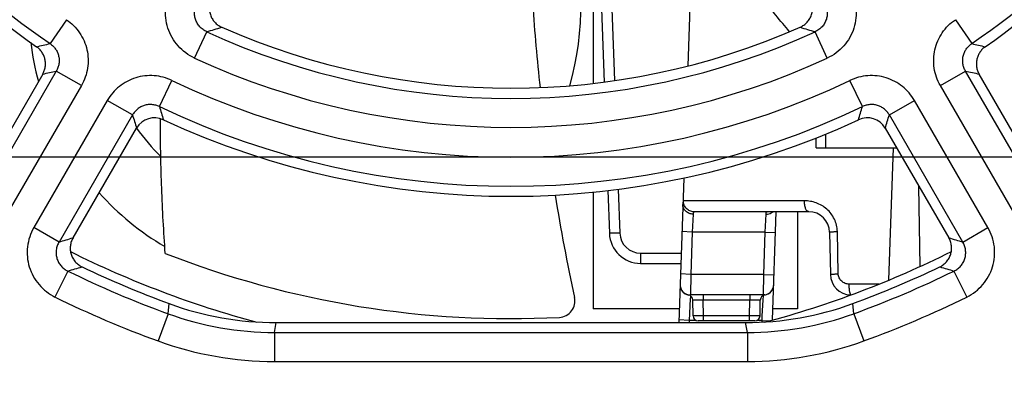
# Model space of a CAD drawing. Header units: inches. Extents: x 0 to 34, y 0 to 22.
# Tile 7 of 20: x 14.344 to 15.053, y 9.918 to 10.178. Entities that reach past the tile are written whole.
import ezdxf

# ---------------------------------------------------------------- set-up
doc = ezdxf.new("R2010")
doc.units = ezdxf.units.IN
doc.header["$LTSCALE"] = 1.87
doc.header["$MEASUREMENT"] = 0
doc.layers.get('0').update_dxf_attribs({"linetype": 'CONTINUOUS'})
doc.layers.add('COSMETIC', color=7, linetype='CONTINUOUS')
doc.layers.add('DIMENSIONS', color=7, linetype='CONTINUOUS')
doc.styles.get("Standard").update_dxf_attribs({"font": 'txt', "width": 0.8})
doc.dimstyles.new('DIMSTYLE_1', dxfattribs={"dimtxt": 0.125, "dimasz": 0.18, "dimexe": 0.125, "dimexo": 0.0625, "dimgap": 0.09, "dimtad": 0, "dimtih": 1, "dimtoh": 1, "dimdec": 3, "dimlfac": 1.333333, "dimzin": 4, "dimdsep": 46, "dimtxsty": 'STANDARD', "dimblk": '_FILLED', "dimblk1": '_FILLED', "dimblk2": '_FILLED', "dimcen": 0.09, "dimadec": 0, "dimazin": 0, "dimtp": 0.001, "dimtm": 0.001, "dimtfac": 1, "dimtdec": 3, "dimtofl": 0, "dimtmove": 0, "dimatfit": 3, "dimldrblk": '_FILLED', "dimfxl": 1, "dimtolj": 1, "dimtzin": 4, "dimarcsym": 0})

# ---------------------------------------------------------------- blocks, each defined once
blk = doc.blocks.new('*D6')
at = {"layer": 'DIMENSIONS', "color": 2, "linetype": 'CONTINUOUS'}
blk.add_line((15.51994, 10.0785), (12.46912, 10.0785), dxfattribs=at)
at = {"layer": 'DIMENSIONS', "color": 2, "linetype": 'CONTINUOUS', "insert": (12.40662, 10.141), "char_height": 0.125, "width": 1.125, "attachment_point": 3, "line_spacing_factor": 0.9}
blk.add_mtext('.646{\\Ftxt.shx;\\W1.000000;\\H0.125000; }[16.4]', dxfattribs=at)
blk = doc.blocks.new('_FILLED')
at = {"color": 0, "linetype": 'BYBLOCK'}
blk.add_solid([(0, 0), (-1, 0.1736), (-1, -0.1736)], dxfattribs=at)
blk = doc.blocks.new('*D14')
at = {"layer": 'DIMENSIONS', "color": 2, "linetype": 'CONTINUOUS'}
blk.add_line((13.72287, 11.00844), (13.72287, 8.76792), dxfattribs=at)
at = {"layer": 'DIMENSIONS', "color": 2, "linetype": 'CONTINUOUS', "insert": (13.66037, 8.70542), "char_height": 0.125, "width": 1.425, "attachment_point": 3, "rotation": 90, "line_spacing_factor": 0.9}
blk.add_mtext('9.245{\\Ftxt.shx;\\W1.000000;\\H0.125000; }[234.82]', dxfattribs=at)

msp = doc.modelspace()

# ---------------------------------------------------------------- linework, layer by layer
at = {"color": 7, "linetype": 'CONTINUOUS'}
for p, q in [((14.82759, 10.21461), (14.82513, 10.1442)), ((14.76312, 10.18539), (14.76496, 10.13263)), ((14.77062, 10.18539), (14.77242, 10.13366)), ((14.37787, 10.1776), (14.36604, 10.16035)), ((15.01786, 10.1776), (15.02969, 10.16035)), ((14.47011, 10.14987), (14.47887, 10.16887)), ((14.92562, 10.14987), (14.91686, 10.16887)), ((14.36074, 10.13836), (14.31525, 10.05933)), ((14.37053, 10.14056), (14.31764, 10.04895)), ((14.38864, 10.13009), (14.37053, 10.14056)), ((15.00709, 10.13009), (15.0252, 10.14056)), ((15.0781, 10.04895), (15.0252, 10.14056)), ((15.08048, 10.05933), (15.03499, 10.13836)), ((14.44478, 10.11489), (14.45381, 10.13376)), ((14.95095, 10.11489), (14.94193, 10.13376)), ((14.38864, 10.13009), (14.33575, 10.03849)), ((15.05998, 10.03849), (15.00709, 10.13009)), ((14.40728, 10.11934), (14.35439, 10.02773)), ((14.42539, 10.10888), (14.40728, 10.11934)), ((14.97034, 10.10888), (14.98846, 10.11934)), ((15.04135, 10.02773), (14.98846, 10.11934)), ((14.42539, 10.10888), (14.3725, 10.01727)), ((14.4455, 10.10546), (14.44551, 10.10624)), ((14.4455, 10.10255), (14.4455, 10.10546)), ((15.02323, 10.01727), (14.97034, 10.10888)), ((14.38261, 10.02037), (14.42837, 10.09938)), ((14.96737, 10.09938), (15.01312, 10.02037)), ((14.91757, 10.08529), (14.92437, 10.08529)), ((14.97298, 10.08529), (14.96965, 9.9898)), ((14.82231, 10.06341), (14.81867, 9.9592)), ((14.76769, 10.05438), (14.76877, 10.02362)), ((14.77516, 10.05532), (14.77626, 10.02375)), ((14.99262, 9.99972), (14.99161, 10.05751)), ((14.90921, 10.04699), (14.82215, 10.04692)), ((14.91233, 10.03914), (14.82962, 10.03914)), ((14.88531, 10.03824), (14.88672, 10.03914)), ((14.88624, 9.96119), (14.88896, 10.03914)), ((14.82914, 10.03742), (14.82846, 10.0244)), ((14.88095, 10.0244), (14.88163, 10.03741)), ((14.3725, 10.01727), (14.35439, 10.02773)), ((14.82846, 10.0244), (14.82096, 10.0248)), ((14.82846, 10.0244), (14.82739, 9.99388)), ((14.88095, 10.0244), (14.82846, 10.0244)), ((14.87988, 9.99388), (14.88095, 10.0244)), ((14.88095, 10.0244), (14.88844, 10.02427)), ((14.92733, 10.0244), (14.92786, 9.99388)), ((14.93355, 9.99433), (14.93293, 10.02486)), ((15.02323, 10.01727), (15.04135, 10.02773)), ((14.77626, 10.02375), (14.76877, 10.02362)), ((14.79125, 10.00927), (14.79125, 10.00191)), ((14.79125, 10.00927), (14.82042, 10.00927)), ((14.37884, 9.99639), (14.3696, 9.97762)), ((14.79125, 10.00191), (14.82016, 10.00191)), ((15.01689, 9.99639), (15.02613, 9.97762)), ((14.82739, 9.99388), (14.81989, 9.99427)), ((14.82739, 9.99388), (14.82713, 9.97914)), ((14.87988, 9.99388), (14.82739, 9.99388)), ((14.87962, 9.97914), (14.87988, 9.99388)), ((14.87988, 9.99388), (14.88738, 9.99375)), ((14.88712, 9.98629), (14.88712, 9.9864)), ((14.96269, 9.98692), (14.94145, 9.98695)), ((14.82713, 9.97914), (14.82575, 9.97908)), ((14.82699, 9.97622), (14.82623, 9.96072)), ((14.82706, 9.97762), (14.82699, 9.97622)), ((14.8271, 9.97853), (14.82706, 9.97762)), ((14.87962, 9.97914), (14.82713, 9.97914)), ((14.829, 9.96408), (14.82881, 9.97546)), ((14.8363, 9.97546), (14.82881, 9.97546)), ((14.8363, 9.97914), (14.8363, 9.97546)), ((14.8365, 9.96408), (14.8363, 9.97546)), ((14.86993, 9.97546), (14.8363, 9.97546)), ((14.86973, 9.96408), (14.86993, 9.97546)), ((14.86993, 9.97914), (14.86993, 9.97546)), ((14.87743, 9.97546), (14.86993, 9.97546)), ((14.87723, 9.96408), (14.87743, 9.97546)), ((14.87888, 9.964), (14.87944, 9.97549)), ((14.87944, 9.97549), (14.87961, 9.9788)), ((14.88066, 9.97911), (14.87962, 9.97914)), ((14.45102, 9.9656), (14.45174, 9.97292)), ((14.94472, 9.9656), (14.94399, 9.97292)), ((14.45102, 9.9656), (14.44387, 9.94594)), ((14.82623, 9.96072), (14.81874, 9.96111)), ((14.82623, 9.96072), (14.82618, 9.9592)), ((14.83125, 9.96072), (14.82623, 9.96072)), ((14.8365, 9.96408), (14.829, 9.96408)), ((14.8365, 9.96039), (14.8365, 9.96408)), ((14.86973, 9.96408), (14.8365, 9.96408)), ((14.86973, 9.96039), (14.86973, 9.96408)), ((14.87723, 9.96408), (14.86973, 9.96408)), ((14.87872, 9.96072), (14.87498, 9.96072)), ((14.87868, 9.95953), (14.87872, 9.96072)), ((14.87872, 9.96072), (14.8788, 9.96232)), ((14.87872, 9.96072), (14.88403, 9.96057)), ((14.8788, 9.96232), (14.87888, 9.964)), ((14.94471, 9.9656), (14.95187, 9.94594)), ((14.52764, 9.9521), (14.5289, 9.9592)), ((14.5289, 9.9592), (14.86683, 9.9592)), ((14.87348, 9.96039), (14.83275, 9.96039)), ((14.86809, 9.9521), (14.86683, 9.9592)), ((14.52764, 9.9521), (14.52764, 9.93118)), ((14.52764, 9.9521), (14.86809, 9.9521)), ((14.86809, 9.9521), (14.86809, 9.93118)), ((14.52764, 9.93118), (14.86809, 9.93118))]:
    msp.add_line(p, q, dxfattribs=at)
at = {"color": 3, "linetype": 'CONTINUOUS'}
for p, q in [((14.91757, 10.08529), (14.91757, 10.09235)), ((14.92437, 10.09506), (14.92437, 10.08529)), ((14.92437, 10.08529), (14.97552, 10.08529))]:
    msp.add_line(p, q, dxfattribs=at)
at = {"color": 7, "linetype": 'CONTINUOUS'}
for centre, radius, start, end in [((14.69787, 10.64417), 0.58668, 184.28962, 235.55564), ((14.69787, 10.64417), 0.58668, 304.44436, 355.71038), ((14.54937, 10.18539), 0.19875, 343.81026, 19.17457), ((14.06844, 11.52778), 1.41954, 286.80554, 287.26005), ((14.69787, 10.64417), 0.52332, 245.2616, 294.7384), ((15.32546, 11.52183), 1.41331, 252.73895, 253.19546), ((14.54937, 10.18539), 0.19875, 187.02303, 195.27722), ((13.96752, 11.82079), 1.70759, 283.16192, 283.49604), ((15.43029, 11.82956), 1.71661, 256.50484, 256.83721), ((14.69787, 10.64417), 0.54424, 245.2616, 294.7384), ((13.97677, 11.87674), 1.78027, 282.45537, 282.77819), ((15.42076, 11.8848), 1.78853, 257.22256, 257.54389), ((14.69787, 10.64417), 0.56576, 244.44435, 295.55565), ((14.69787, 10.64417), 0.58668, 244.44436, 295.55564), ((16.09108, 10.6027), 1.71705, 196.50494, 196.83363), ((13.3125, 10.60035), 1.70886, 343.16558, 343.49585), ((16.13843, 10.63992), 1.79346, 197.22338, 197.54124), ((14.4413, 10.0919), 0.01494, 65.05275, 149.95499), ((14.95443, 10.0919), 0.01494, 30.04501, 114.94725), ((13.25883, 10.63944), 1.79186, 342.45862, 342.77677), ((14.54937, 10.18539), 0.1485, 215.40444, 225.76154), ((14.54937, 10.18539), 0.19875, 221.86433, 239.54355), ((16.17541, 10.28733), 1.4649, 189.27969, 192.21942), ((14.91233, 10.02414), 0.015, 1, 90), ((13.81508, 11.85322), 1.91871, 286.8892, 287.20478), ((14.79125, 10.02441), 0.0225, 182.00024, 270), ((14.79125, 10.02427), 0.015, 182.00011, 269.99989), ((15.58024, 11.85186), 1.91729, 252.7951, 253.11092), ((14.69787, 10.64417), 0.70866, 243.41035, 255.04303), ((14.69787, 10.64417), 0.70866, 284.95758, 296.58969), ((14.69787, 10.64417), 0.68209, 248.59951, 272.93251), ((13.82172, 11.90248), 1.98584, 286.293, 286.60003), ((14.69787, 10.64417), 0.72207, 243.78017, 250.0096), ((14.69787, 10.64417), 0.72207, 289.9904, 296.21983), ((15.57192, 11.89539), 1.97845, 253.3994, 253.70757), ((14.94286, 9.99414), 0.015, 181, 268.16106), ((14.82713, 9.98664), 0.0075, 178, 270), ((14.82713, 9.98645), 0.0075, 178, 259.39776), ((14.87962, 9.98664), 0.0075, 270, 358), ((14.87962, 9.98653), 0.0075, 277.953, 358), ((14.69787, 10.64417), 0.74299, 243.78017, 250.00969), ((14.73216, 9.97477), 0.01181, 272.93251, 12.22334), ((14.82506, 9.97539), 0.00375, 1, 79.39776), ((14.88118, 9.97539), 0.00375, 97.953, 179), ((14.69787, 10.64417), 0.74299, 289.99031, 296.21983), ((14.5289, 10.183), 0.2238, 249.83213, 270.00028), ((14.86683, 10.183), 0.2238, 269.99972, 290.16787), ((14.52761, 10.17607), 0.22397, 250.00163, 270.00797), ((14.83275, 9.96414), 0.00375, 181, 270), ((14.86812, 10.17607), 0.22397, 269.99204, 289.99837), ((14.87348, 9.96414), 0.00375, 270, 359), ((14.52764, 10.17623), 0.24505, 250.00919, 270.0005), ((14.86809, 10.17623), 0.24505, 269.9995, 289.99081)]:
    msp.add_arc(centre, radius, start, end, dxfattribs=at)
for centre, major_axis, start_param, end_param in [((14.69787, 10.64508), (0, 0.59483), -4.636993, -3.753148), ((14.69787, 10.64508), (0, 0.59483), -2.530037, -1.646192), ((14.69787, 10.64338), (0, 0.51517), -3.557696, -2.725489), ((14.69787, 10.64508), (0, 0.59483), -3.575835, -2.70735), ((14.69787, 10.64308), (0, 0.71392), -3.58893, -3.493566), ((14.69787, 10.64308), (0, 0.71392), -2.789619, -2.694256)]:
    msp.add_ellipse(centre, major_axis=major_axis, ratio=0.999999, start_param=start_param, end_param=end_param, dxfattribs=at)
for points, knots in [([(14.89856, 10.16894), (14.89516, 10.17281), (14.88849, 10.18082), (14.87906, 10.19343), (14.87025, 10.20665), (14.86225, 10.22033), (14.85526, 10.23426), (14.84939, 10.24822), (14.84478, 10.26202), (14.84257, 10.27124), (14.84174, 10.27577)], [0, 0, 0, 0, 0.126333, 0.255454, 0.385922, 0.515905, 0.643735, 0.767917, 0.887072, 1, 1, 1, 1]), ([(14.71912, 10.12867), (14.71803, 10.13864), (14.71606, 10.15862), (14.7141, 10.18365), (14.71281, 10.2037), (14.71197, 10.21876), (14.71129, 10.23383), (14.71097, 10.24389), (14.71086, 10.24891)], [0, 0, 0, 0, 0.249632, 0.499541, 0.624589, 0.749688, 0.874827, 1, 1, 1, 1]), ([(14.47011, 10.14987), (14.46786, 10.15091), (14.46355, 10.15346), (14.45803, 10.15852), (14.45367, 10.16462), (14.45066, 10.17149), (14.44915, 10.17884), (14.44919, 10.18633), (14.45078, 10.19366), (14.45282, 10.19823), (14.45406, 10.20037)], [0, 0, 0, 0, 0.125003, 0.250003, 0.375002, 0.5, 0.624998, 0.749996, 0.874996, 1, 1, 1, 1]), ([(14.94167, 10.20037), (14.94291, 10.19823), (14.94495, 10.19366), (14.94654, 10.18633), (14.94658, 10.17884), (14.94507, 10.17149), (14.94206, 10.16462), (14.9377, 10.15852), (14.93218, 10.15346), (14.92787, 10.15091), (14.92562, 10.14987)], [0, 0, 0, 0, 0.125004, 0.250004, 0.375002, 0.5, 0.624998, 0.749997, 0.874997, 1, 1, 1, 1]), ([(14.47887, 10.16887), (14.47792, 10.16929), (14.47611, 10.17034), (14.47377, 10.17242), (14.47192, 10.17496), (14.47065, 10.17784), (14.47003, 10.18093), (14.47007, 10.18407), (14.47077, 10.18713), (14.47165, 10.18902), (14.47218, 10.18991)], [0, 0, 0, 0, 0.124544, 0.249447, 0.374642, 0.5, 0.625359, 0.750554, 0.875457, 1, 1, 1, 1]), ([(14.48277, 10.19333), (14.48225, 10.19242), (14.48139, 10.1905), (14.48072, 10.18742), (14.48071, 10.18426), (14.48136, 10.18118), (14.48264, 10.17829), (14.4845, 10.17574), (14.48685, 10.17364), (14.48868, 10.17259), (14.48963, 10.17217)], [0, 0, 0, 0, 0.125006, 0.249999, 0.374996, 0.499991, 0.624986, 0.749985, 0.874986, 1, 1, 1, 1]), ([(14.9061, 10.17217), (14.90705, 10.17259), (14.90888, 10.17364), (14.91123, 10.17574), (14.91309, 10.17829), (14.91437, 10.18118), (14.91502, 10.18426), (14.91501, 10.18742), (14.91435, 10.1905), (14.91348, 10.19242), (14.91296, 10.19333)], [0, 0, 0, 0, 0.125014, 0.250014, 0.375015, 0.500011, 0.625006, 0.750002, 0.874995, 1, 1, 1, 1]), ([(14.92355, 10.18991), (14.92408, 10.18902), (14.92496, 10.18713), (14.92566, 10.18407), (14.92571, 10.18093), (14.92508, 10.17784), (14.92381, 10.17496), (14.92196, 10.17242), (14.91962, 10.17034), (14.91781, 10.16929), (14.91686, 10.16887)], [0, 0, 0, 0, 0.124543, 0.249446, 0.374641, 0.5, 0.625358, 0.750553, 0.875456, 1, 1, 1, 1]), ([(14.37787, 10.1776), (14.37971, 10.17634), (14.38316, 10.17347), (14.38744, 10.16829), (14.39069, 10.1624), (14.39278, 10.15601), (14.39365, 10.14934), (14.39326, 10.14263), (14.39163, 10.1361), (14.38976, 10.13203), (14.38864, 10.13009)], [0, 0, 0, 0, 0.125003, 0.250001, 0.375001, 0.5, 0.624998, 0.749998, 0.874996, 1, 1, 1, 1]), ([(15.00709, 10.13009), (15.00597, 10.13203), (15.0041, 10.1361), (15.00247, 10.14263), (15.00208, 10.14934), (15.00295, 10.15601), (15.00504, 10.1624), (15.00829, 10.16829), (15.01257, 10.17347), (15.01602, 10.17634), (15.01786, 10.1776)], [0, 0, 0, 0, 0.125004, 0.250002, 0.375002, 0.5, 0.624999, 0.749999, 0.874997, 1, 1, 1, 1]), ([(14.36604, 10.16035), (14.36681, 10.15983), (14.36826, 10.15865), (14.37007, 10.1565), (14.37145, 10.15405), (14.37233, 10.15137), (14.37269, 10.14858), (14.37251, 10.14577), (14.3718, 10.14305), (14.371, 10.14136), (14.37053, 10.14056)], [0, 0, 0, 0, 0.124669, 0.249602, 0.374745, 0.5, 0.625255, 0.750397, 0.87533, 1, 1, 1, 1]), ([(15.0252, 10.14056), (15.02473, 10.14136), (15.02393, 10.14305), (15.02323, 10.14577), (15.02305, 10.14858), (15.0234, 10.15137), (15.02429, 10.15405), (15.02566, 10.1565), (15.02747, 10.15865), (15.02892, 10.15983), (15.02969, 10.16035)], [0, 0, 0, 0, 0.12467, 0.249603, 0.374745, 0.5, 0.625255, 0.750398, 0.875331, 1, 1, 1, 1]), ([(14.36074, 10.13836), (14.3612, 10.13916), (14.36197, 10.14085), (14.36265, 10.14355), (14.36281, 10.14632), (14.36246, 10.14908), (14.3616, 10.15173), (14.36027, 10.15417), (14.35852, 10.15632), (14.3571, 10.15752), (14.35635, 10.15805)], [0, 0, 0, 0, 0.125003, 0.249995, 0.37499, 0.499988, 0.624987, 0.749988, 0.874988, 1, 1, 1, 1]), ([(15.03938, 10.15805), (15.03863, 10.15752), (15.03721, 10.15632), (15.03546, 10.15417), (15.03413, 10.15173), (15.03327, 10.14908), (15.03292, 10.14632), (15.03309, 10.14355), (15.03376, 10.14085), (15.03453, 10.13916), (15.03499, 10.13836)], [0, 0, 0, 0, 0.125012, 0.250012, 0.375013, 0.500012, 0.62501, 0.750005, 0.874997, 1, 1, 1, 1]), ([(14.45381, 10.13376), (14.4518, 10.13472), (14.44758, 10.13628), (14.44096, 10.13739), (14.43423, 10.13726), (14.42765, 10.13588), (14.42144, 10.1333), (14.41582, 10.1296), (14.41098, 10.12493), (14.40839, 10.12127), (14.40728, 10.11934)], [0, 0, 0, 0, 0.125002, 0.250002, 0.375001, 0.5, 0.624999, 0.749998, 0.874998, 1, 1, 1, 1]), ([(14.98846, 10.11934), (14.98734, 10.12127), (14.98475, 10.12493), (14.97991, 10.1296), (14.97429, 10.1333), (14.96808, 10.13588), (14.9615, 10.13726), (14.95478, 10.13739), (14.94815, 10.13628), (14.94394, 10.13472), (14.94193, 10.13376)], [0, 0, 0, 0, 0.125002, 0.250002, 0.375001, 0.5, 0.624999, 0.749998, 0.874998, 1, 1, 1, 1]), ([(14.44478, 10.11489), (14.44395, 10.1153), (14.4422, 10.11596), (14.43943, 10.11646), (14.43662, 10.11642), (14.43386, 10.11585), (14.43126, 10.11476), (14.42892, 10.1132), (14.42692, 10.11123), (14.42585, 10.10969), (14.42539, 10.10888)], [0, 0, 0, 0, 0.124669, 0.249603, 0.374745, 0.5, 0.625255, 0.750397, 0.875331, 1, 1, 1, 1]), ([(14.97034, 10.10888), (14.96988, 10.10969), (14.96882, 10.11123), (14.96681, 10.1132), (14.96447, 10.11476), (14.96187, 10.11585), (14.95912, 10.11642), (14.9563, 10.11646), (14.95354, 10.11596), (14.95179, 10.1153), (14.95095, 10.11489)], [0, 0, 0, 0, 0.124669, 0.249603, 0.374745, 0.5, 0.625255, 0.750397, 0.875331, 1, 1, 1, 1]), ([(14.44898, 10.00911), (14.44844, 10.0169), (14.44745, 10.03256), (14.44638, 10.05604), (14.4457, 10.0794), (14.44552, 10.09489), (14.4455, 10.10255)], [0, 0, 0, 0, 0.25055, 0.503079, 0.754068, 1, 1, 1, 1]), ([(14.82215, 10.04692), (14.82213, 10.04692), (14.82209, 10.04691), (14.82204, 10.04688), (14.82199, 10.04683), (14.82193, 10.04672), (14.82186, 10.04653), (14.8218, 10.04624), (14.82175, 10.04587), (14.8217, 10.04542), (14.82167, 10.0449), (14.82165, 10.04452), (14.82164, 10.04432)], [0, 0, 0, 0, 0.019356, 0.040728, 0.066256, 0.097224, 0.177963, 0.285897, 0.421998, 0.586584, 0.779413, 1, 1, 1, 1]), ([(14.82962, 10.03914), (14.82862, 10.03914), (14.82661, 10.03955), (14.82409, 10.0413), (14.82244, 10.04389), (14.82211, 10.04593), (14.82215, 10.04692)], [0, 0, 0, 0, 0.249675, 0.499544, 0.749682, 1, 1, 1, 1]), ([(14.91233, 10.03914), (14.91222, 10.03914), (14.91201, 10.03917), (14.91169, 10.03929), (14.91138, 10.03948), (14.91096, 10.03986), (14.91049, 10.04052), (14.91003, 10.0415), (14.90965, 10.04269), (14.90938, 10.04404), (14.90922, 10.04549), (14.9092, 10.04649), (14.90921, 10.04699)], [0, 0, 0, 0, 0.034963, 0.071707, 0.111511, 0.155306, 0.256812, 0.377754, 0.516586, 0.669889, 0.833142, 1, 1, 1, 1]), ([(14.93293, 10.02486), (14.9329, 10.02641), (14.9325, 10.0295), (14.93092, 10.03388), (14.9285, 10.0378), (14.92537, 10.04112), (14.92172, 10.04374), (14.91771, 10.04562), (14.91351, 10.04674), (14.91063, 10.04699), (14.90921, 10.04699)], [0, 0, 0, 0, 0.129689, 0.258674, 0.386477, 0.512843, 0.637466, 0.760151, 0.880993, 1, 1, 1, 1]), ([(14.82914, 10.03742), (14.82815, 10.03743), (14.82665, 10.0377), (14.82488, 10.03857), (14.82373, 10.03943), (14.82279, 10.04049), (14.8221, 10.04169), (14.8217, 10.04298), (14.82163, 10.04388), (14.82164, 10.04432)], [0, 0, 0, 0, 0.262848, 0.39243, 0.519198, 0.642945, 0.763943, 0.88283, 1, 1, 1, 1]), ([(14.82962, 10.03914), (14.82959, 10.03914), (14.82951, 10.03912), (14.82943, 10.03903), (14.82935, 10.03889), (14.82929, 10.03869), (14.82924, 10.03845), (14.82919, 10.03815), (14.82916, 10.0378), (14.82914, 10.03755), (14.82914, 10.03742)], [0, 0, 0, 0, 0.053091, 0.116294, 0.199341, 0.306623, 0.439984, 0.600141, 0.786979, 1, 1, 1, 1]), ([(14.88163, 10.03741), (14.88164, 10.03766), (14.88167, 10.03802), (14.88176, 10.03845), (14.88183, 10.0387), (14.88193, 10.03889), (14.88205, 10.03904), (14.88219, 10.03913), (14.88229, 10.03914), (14.88234, 10.03914)], [0, 0, 0, 0, 0.373928, 0.524627, 0.651994, 0.757993, 0.846436, 0.923969, 1, 1, 1, 1]), ([(14.88163, 10.03741), (14.88227, 10.03741), (14.88354, 10.03754), (14.88475, 10.03796), (14.88531, 10.03824)], [0, 0, 0, 0, 0.503246, 1, 1, 1, 1]), ([(14.35439, 10.02773), (14.35317, 10.02561), (14.35115, 10.02112), (14.34955, 10.01392), (14.34945, 10.00654), (14.35086, 9.9993), (14.35372, 9.99249), (14.3579, 9.98641), (14.36323, 9.98132), (14.36741, 9.9787), (14.3696, 9.97762)], [0, 0, 0, 0, 0.125003, 0.250003, 0.375002, 0.5, 0.624998, 0.749997, 0.874997, 1, 1, 1, 1]), ([(14.92733, 10.0244), (14.92733, 10.02442), (14.92737, 10.02445), (14.92744, 10.02447), (14.92757, 10.0245), (14.92774, 10.02453), (14.92796, 10.02456), (14.92835, 10.02461), (14.92894, 10.02466), (14.92976, 10.02472), (14.93073, 10.02477), (14.9318, 10.02482), (14.93254, 10.02484), (14.93293, 10.02486)], [0, 0, 0, 0, 0.006964, 0.021485, 0.044429, 0.075831, 0.11559, 0.163555, 0.282767, 0.430288, 0.602644, 0.794644, 1, 1, 1, 1]), ([(15.02613, 9.97762), (15.02832, 9.9787), (15.0325, 9.98132), (15.03783, 9.98641), (15.04202, 9.99249), (15.04487, 9.9993), (15.04628, 10.00654), (15.04618, 10.01392), (15.04459, 10.02112), (15.04257, 10.02561), (15.04135, 10.02773)], [0, 0, 0, 0, 0.125003, 0.250003, 0.375002, 0.5, 0.624998, 0.749997, 0.874997, 1, 1, 1, 1]), ([(14.3725, 10.01727), (14.37198, 10.01639), (14.37112, 10.01453), (14.37041, 10.01152), (14.37035, 10.00843), (14.37093, 10.00539), (14.37214, 10.00254), (14.37391, 10.00001), (14.37617, 9.9979), (14.37792, 9.99683), (14.37884, 9.99639)], [0, 0, 0, 0, 0.124565, 0.249474, 0.374659, 0.5, 0.62534, 0.750526, 0.875434, 1, 1, 1, 1]), ([(14.38261, 10.02037), (14.38209, 10.01948), (14.38125, 10.0176), (14.38057, 10.01458), (14.38054, 10.01148), (14.38113, 10.00844), (14.38234, 10.00559), (14.38411, 10.00305), (14.38636, 10.00093), (14.38812, 9.99985), (14.38905, 9.99941)], [0, 0, 0, 0, 0.125006, 0.249999, 0.374996, 0.499992, 0.624987, 0.749986, 0.874986, 1, 1, 1, 1]), ([(15.00668, 9.99941), (15.00761, 9.99985), (15.00937, 10.00093), (15.01162, 10.00305), (15.01339, 10.00559), (15.0146, 10.00844), (15.0152, 10.01148), (15.01516, 10.01458), (15.01449, 10.0176), (15.01364, 10.01948), (15.01312, 10.02037)], [0, 0, 0, 0, 0.125013, 0.250013, 0.375014, 0.500011, 0.625006, 0.750002, 0.874995, 1, 1, 1, 1]), ([(15.01689, 9.99639), (15.01781, 9.99683), (15.01957, 9.9979), (15.02182, 10.00001), (15.0236, 10.00254), (15.0248, 10.00539), (15.02539, 10.00843), (15.02532, 10.01152), (15.02461, 10.01453), (15.02375, 10.01639), (15.02323, 10.01727)], [0, 0, 0, 0, 0.124566, 0.249474, 0.37466, 0.5, 0.625341, 0.750526, 0.875435, 1, 1, 1, 1]), ([(14.92786, 9.99388), (14.92786, 9.99389), (14.9279, 9.99392), (14.92798, 9.99395), (14.92811, 9.99398), (14.92828, 9.99401), (14.92851, 9.99404), (14.9289, 9.99408), (14.9295, 9.99414), (14.93034, 9.99419), (14.93131, 9.99425), (14.9324, 9.99429), (14.93316, 9.99432), (14.93355, 9.99433)], [0, 0, 0, 0, 0.006897, 0.021418, 0.0444, 0.075864, 0.115705, 0.163765, 0.28318, 0.430862, 0.603263, 0.795108, 1, 1, 1, 1]), ([(14.94145, 9.98695), (14.94047, 9.98695), (14.93847, 9.98731), (14.93631, 9.98862), (14.93497, 9.99009), (14.93419, 9.99139), (14.93369, 9.99282), (14.93356, 9.99382), (14.93355, 9.99433)], [0, 0, 0, 0, 0.248457, 0.496431, 0.621391, 0.746886, 0.873159, 1, 1, 1, 1]), ([(14.94262, 9.97925), (14.94258, 9.97929), (14.94248, 9.9794), (14.94231, 9.9797), (14.94212, 9.98023), (14.94192, 9.98101), (14.94175, 9.98197), (14.94161, 9.98308), (14.94148, 9.98476), (14.94145, 9.98606), (14.94145, 9.98695)], [0, 0, 0, 0, 0.024012, 0.053872, 0.132354, 0.235258, 0.360165, 0.503682, 0.661644, 1, 1, 1, 1])]:
    msp.add_open_spline(points, degree=3, knots=knots, dxfattribs=at)
at = {"layer": 'COSMETIC', "color": 7, "linetype": 'CONTINUOUS'}
for p, q in [((14.75712, 10.18539), (14.75712, 10.13163)), ((14.75712, 10.05321), (14.75712, 9.96917)), ((14.90412, 10.03914), (14.90412, 9.96917)), ((14.81902, 9.96917), (14.75712, 9.96917)), ((14.90412, 9.96917), (14.88652, 9.96917))]:
    msp.add_line(p, q, dxfattribs=at)

# ---------------------------------------------------------------- dimensions: what is measured, and where the dimension line sits
at = {"layer": 'DIMENSIONS', "color": 2, "linetype": 'CONTINUOUS'}
for feature_location, offset, dtype, origin, picture, middle in [((13.72287, 11.00844), (0, -2.24052), 1, (20.65662, 11.07094), '*D14', (13.72287, 7.99292)), ((15.51994, 10.0785), (-3.05083, 0), 0, (15.58244, 9.59417), '*D6', (11.84412, 10.0785))]:
    dim = msp.add_ordinate_dim(feature_location=feature_location, offset=offset, dtype=dtype, origin=origin, dimstyle='DIMSTYLE_1', override={"dimtad": 1, "dimtih": 0, "dimtoh": 0}, dxfattribs=at)
    dim.commit()
    dim.dimension.update_dxf_attribs({"geometry": picture, "text_midpoint": middle})

doc.saveas('drawing.dxf')
